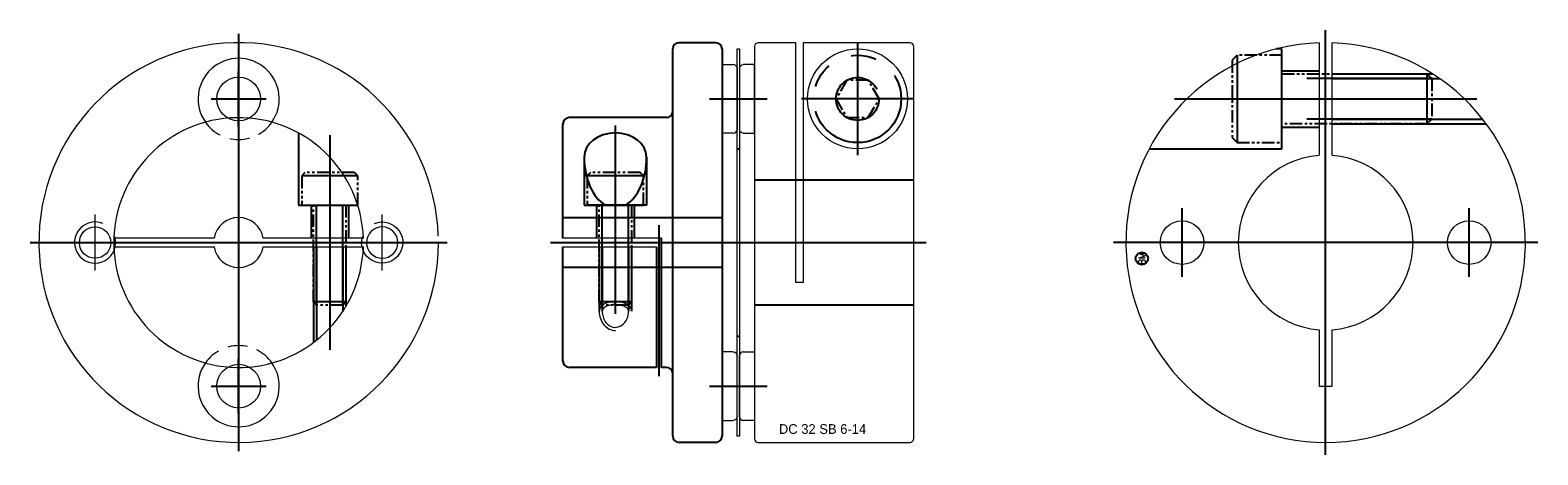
# Model space of a CAD drawing. Extents: x -46 to 75, y 72 to 106.
import ezdxf
from ezdxf.enums import TextEntityAlignment as Align

# ---------------------------------------------------------------- set-up
doc = ezdxf.new("R2010")
doc.units = 0
doc.header["$LTSCALE"] = 8
for name, pattern in [('CENTER', [50.8, 31.75, -6.35, 6.35, -6.35]), ('DASHED', [0.75, 0.5, -0.25]), ('HIDDEN', [9.525, 6.35, -3.175]), ('PHANTOM', [2.5, 1.25, -0.25, 0.25, -0.25, 0.25, -0.25])]:
    doc.linetypes.add(name, pattern=pattern)
doc.layers.get('0').update_dxf_attribs({"linetype": 'CONTINUOUS', "lineweight": 18})
for name, color, linetype in [('BOM', 6, 'CONTINUOUS'), ('CENTER', 1, 'CENTER'), ('CONTINUOUS', 7, 'CONTINUOUS'), ('DOTTED', 2, 'HIDDEN'), ('HIDDEN', 2, 'HIDDEN'), ('PHANTOM', 6, 'PHANTOM')]:
    doc.layers.add(name, color=color, linetype=linetype)
doc.layers.add('THIN', color=3, linetype='CONTINUOUS', lineweight=5)
doc.styles.add('ADESK1', font='romans')

# ---------------------------------------------------------------- blocks, each defined once
blk = doc.blocks.new('MCLBM2')
blk.add_circle((0, 0), 0.5)
at = {"style": 'ADESK1'}
blk.add_text('BM', height=0.5, dxfattribs=at).set_placement((0, 0), align=Align.MIDDLE)
at = {"style": 'ADESK1', "flags": 1}
for tag, p in [('NAME', (0, -1)), ('ENAME', (0, -2)), ('SPEC', (0, -3)), ('MATERIAL', (0, -4)), ('QTY', (0, -5)), ('WEIGHT', (0, -6)), ('PRICE', (0, -7)), ('REMARK', (0, -8)), ('USER1', (0, -9)), ('USER2', (0, -10)), ('USER3', (0, -11)), ('USER4', (0, -12)), ('USER5', (0, -13)), ('USER6', (0, -14))]:
    blk.add_attdef(tag, p, '', height=0.5, dxfattribs=at)
blk = doc.blocks.new('T')
at = {"color": 1, "linetype": 'CENTER', "ltscale": 4}
for p, q in [((0, -7.5), (0, 7.5)), ((-7.5, 0), (7.5, 0))]:
    blk.add_line(p, q, dxfattribs=at)
at = {"color": 8}
blk.add_circle((0, 0), 4.2, dxfattribs=at)
blk.add_arc((0, 0), 5.5, 67.9944, 16.7767, dxfattribs=at)

msp = doc.modelspace()

# ---------------------------------------------------------------- linework, layer by layer
for p, q in [((11.1, 104.18), (11.3, 104.18)), ((11.1, 73.18), (11.1, 104.18)), ((11.3, 104.18), (11.3, 73.18)), ((12.5, 104.38), (12.5, 72.98)), ((15.8, 104.68), (12.8, 104.68)), ((15.8, 85.48), (15.8, 104.68)), ((24.95, 104.68), (16.4, 104.68)), ((16.4, 104.68), (16.4, 85.48)), ((25.25, 72.98), (25.25, 104.38)), ((57.74, 104.68), (57.74, 95.67)), ((58.76, 95.67), (58.76, 104.68)), ((9.9, 102.93), (10.8, 102.93)), ((11.1, 102.63), (11.1, 97.73)), ((10.8, 97.43), (9.9, 97.43)), ((-18.84, 89.03), (-26.86, 89.03)), ((-26.86, 88.33), (-18.84, 88.33)), ((5.05, 89.03), (-2.85, 89.03)), ((-2.85, 88.33), (4.65, 88.33)), ((16.4, 85.48), (15.8, 85.48)), ((11.6, 79.93), (12.5, 79.93)), ((12.5, 79.93), (12.5, 74.43)), ((11.3, 74.73), (11.3, 79.63)), ((12.5, 74.43), (11.6, 74.43)), ((11.3, 73.18), (11.1, 73.18)), ((12.8, 72.68), (24.95, 72.68))]:
    msp.add_line(p, q)
at = {"extrusion": (1.22461e-16, -2.99932e-32, -1)}
for p, q in [((12.5, 102.93), (11.6, 102.93)), ((12.5, 97.43), (12.5, 102.93)), ((11.3, 102.63), (11.3, 97.73)), ((11.6, 97.43), (12.5, 97.43))]:
    msp.add_line(p, q, dxfattribs=at)
at = {"linetype": 'Continuous'}
msp.add_line((0.54, 91.68), (2.16, 91.68), dxfattribs=at)
at = {"extrusion": (-2.99932e-32, -1.22461e-16, -1)}
for p, q in [((10.8, 79.93), (9.9, 79.93)), ((11.1, 74.73), (11.1, 79.63)), ((9.9, 74.43), (10.8, 74.43))]:
    msp.add_line(p, q, dxfattribs=at)
for points in [[(-30.8, 89.03), (-38.83, 89.03)], [(-38.83, 88.33), (-30.8, 88.33)], [(57.74, 81.7), (57.74, 77.18), (58.76, 77.18), (58.76, 81.7)]]:
    msp.add_lwpolyline(points)
for centre, radius in [((20.75, 100.18), 4), ((46.75, 88.68), 1.75), ((69.75, 88.68), 1.75)]:
    msp.add_circle(centre, radius)
at = {"linetype": 'Continuous'}
for centre in [(-28.83, 100.18), (-28.83, 77.18)]:
    msp.add_circle(centre, 1.75, dxfattribs=at)
msp.add_arc((-28.83, 88.68), 16, 1.8266, 0, dxfattribs=at)
for centre, radius, start, end in [((12.8, 104.38), 0.3, 90, 180), ((24.95, 104.38), 0.3, 0, 90), ((58.25, 88.68), 16, 91.8266, 88.1734), ((-28.83, 100.18), 3.25, 325.0583, 214.9417), ((10.8, 102.63), 0.3, 0, 90), ((-28.83, 88.68), 10, 2.0058, 357.9942), ((10.8, 97.73), 0.3, 270, 0), ((58.25, 88.68), 7, 94.1781, 265.8219), ((58.25, 88.68), 7, 274.1781, 85.8219), ((-28.83, 88.68), 2, 10.0787, 169.9213), ((-28.83, 88.68), 2, 190.0787, 349.9213), ((11.6, 79.63), 0.3, 90, 180), ((-28.83, 77.18), 3.25, 145.0583, 34.9417), ((11.6, 74.73), 0.3, 180, 270), ((12.8, 72.98), 0.3, 180, 270), ((24.95, 72.98), 0.3, 270, 0)]:
    msp.add_arc(centre, radius, start, end)
at = {"extrusion": (1.22461e-16, -2.99932e-32, -1)}
for centre, start, end in [((-11.6, 102.63), 0, 90), ((-11.6, 97.73), 270, 0)]:
    msp.add_arc(centre, 0.3, start, end, dxfattribs=at)
at = {"color": 8, "linetype": 'DASHED', "ltscale": 0.4}
for centre, start, end in [((-28.83, 100.18), 214.9417, 325.0583), ((-28.83, 77.18), 34.9417, 145.0583)]:
    msp.add_arc(centre, 3.25, start, end, dxfattribs=at)
at = {"extrusion": (-2.99932e-32, -1.22461e-16, -1)}
for centre, start, end in [((-10.8, 79.63), 90, 180), ((-10.8, 74.73), 180, 270)]:
    msp.add_arc(centre, 0.3, start, end, dxfattribs=at)
at = {"ltscale": 0.1}
for points, knots in [([(2.41, 83.19), (2.41, 83.23), (2.4, 83.27), (2.34, 83.37), (2.29, 83.43), (2.15, 83.53), (2.06, 83.58), (1.72, 83.7), (1.42, 83.74), (0.93, 83.69), (0.74, 83.63), (0.47, 83.49), (0.39, 83.41), (0.31, 83.29), (0.29, 83.24), (0.29, 83.19)], [0, 0, 0, 0, 0.337243, 0.337243, 0.674485, 0.674485, 1.011728, 1.011728, 1.748801, 1.748801, 2.311108, 2.311108, 2.757662, 2.757662, 3.141593, 3.141593, 3.141593, 3.141593]), ([(0.29, 83.19), (0.29, 83.03), (0.32, 82.87), (0.44, 82.49), (0.57, 82.27), (0.9, 81.98), (1.1, 81.9), (1.49, 81.88), (1.69, 81.93), (2.04, 82.18), (2.19, 82.37), (2.37, 82.78), (2.41, 82.98), (2.41, 83.19)], [1.570796, 1.570796, 1.570796, 1.570796, 1.9251, 1.9251, 2.506138, 2.506138, 3.087177, 3.087177, 3.668215, 3.668215, 4.249254, 4.249254, 4.712389, 4.712389, 4.712389, 4.712389])]:
    msp.add_open_spline(points, degree=3, knots=knots, dxfattribs=at)
at = {"layer": 'CENTER', "linetype": 'Continuous'}
for p, q in [((-28.83, 105.38), (-28.83, 71.98)), ((-28.83, 97.98), (-28.83, 102.38)), ((-31.03, 100.18), (-26.63, 100.18)), ((1.35, 82.98), (1.35, 98.04)), ((4.85, 77.98), (4.85, 90.06)), ((-45.53, 88.68), (-12.13, 88.68)), ((-28.83, 74.98), (-28.83, 79.38)), ((-31.03, 77.18), (-26.63, 77.18))]:
    msp.add_line(p, q, dxfattribs=at)
at = {"layer": 'CENTER'}
for p, q in [((58.25, 71.68), (58.25, 105.68)), ((20.75, 104.68), (20.75, 95.68)), ((8.9, 100.18), (13.5, 100.18)), ((25.25, 100.18), (16.25, 100.18)), ((46.13, 100.18), (70.37, 100.18)), ((-21.53, 97.28), (-21.53, 80.09)), ((46.75, 85.93), (46.75, 91.43)), ((69.75, 85.93), (69.75, 91.43)), ((-3.85, 88.68), (26.25, 88.68)), ((75.25, 88.68), (41.25, 88.68)), ((49.5, 88.68), (44, 88.68)), ((72.5, 88.68), (67, 88.68))]:
    msp.add_line(p, q, dxfattribs=at)
at = {"layer": 'CENTER', "extrusion": (-2.99932e-32, -1.22461e-16, -1)}
msp.add_line((8.9, 77.18), (13.5, 77.18), dxfattribs=at)
at = {"layer": 'CONTINUOUS'}
for p, q in [((5.95, 73.18), (5.95, 104.18)), ((9.4, 104.68), (6.45, 104.68)), ((9.9, 104.18), (9.9, 73.18)), ((-2.85, 89.03), (-2.85, 98.18)), ((5.45, 98.68), (-2.35, 98.68)), ((-2.85, 79.18), (-2.85, 88.33)), ((4.65, 88.33), (4.65, 78.68)), ((5.05, 78.68), (5.05, 89.03)), ((4.65, 78.68), (-2.35, 78.68)), ((5.45, 78.68), (5.05, 78.68)), ((9.4, 72.68), (6.45, 72.68))]:
    msp.add_line(p, q, dxfattribs=at)
for centre, start, end in [((6.45, 104.18), 90, 180), ((9.4, 104.18), 0, 90), ((5.45, 99.18), 270, 0), ((-2.35, 98.18), 90, 180), ((-2.35, 79.18), 180, 270), ((5.45, 78.18), 0, 90), ((6.45, 73.18), 180, 270), ((9.4, 73.18), 270, 0)]:
    msp.add_arc(centre, 0.5, start, end, dxfattribs=at)
for major_axis, ratio, start_param, end_param in [((-2.5, 0), 0.775285, 3.141593, 6.283185), ((0, -4.05), 0.61676, 4.712389, 5.952992), ((0, -4.05), 0.61676, 6.613379, 7.853982)]:
    msp.add_ellipse((1.35, 95.52), major_axis=major_axis, ratio=ratio, start_param=start_param, end_param=end_param, dxfattribs=at)
at = {"layer": 'DOTTED'}
for p, q in [((-2.85, 90.68), (9.9, 90.68)), ((9.9, 86.68), (-2.85, 86.68))]:
    msp.add_line(p, q, dxfattribs=at)
at = {"layer": 'HIDDEN'}
for p, q in [((54.75, 102.43), (57.74, 102.43)), ((58.76, 102.18), (66.84, 102.18)), ((58.76, 101.81), (67.41, 101.81)), ((54.75, 97.93), (57.74, 97.93)), ((58.76, 98.56), (70.84, 98.56)), ((58.76, 98.18), (71.12, 98.18)), ((11.1, 96.18), (11.3, 96.18)), ((25.25, 93.68), (12.5, 93.68)), ((-23.03, 91.68), (-23.03, 89.03)), ((-20.03, 91.68), (-20.03, 89.03)), ((-0.15, 91.68), (-0.15, 89.03)), ((2.85, 91.68), (2.85, 89.03)), ((-22.83, 88.33), (-22.83, 80.68)), ((-22.59, 88.33), (-22.59, 80.87)), ((-20.48, 88.33), (-20.48, 83.19)), ((-20.23, 88.33), (-20.23, 83.58)), ((0.05, 88.33), (0.05, 83.19)), ((0.29, 88.33), (0.29, 83.19)), ((2.41, 88.33), (2.41, 83.19)), ((2.65, 88.33), (2.65, 83.19))]:
    msp.add_line(p, q, dxfattribs=at)
at = {"layer": 'HIDDEN', "extrusion": (-2.99932e-32, -1.22461e-16, -1)}
for p, q in [((25.25, 83.68), (12.5, 83.68)), ((11.1, 81.18), (11.3, 81.18))]:
    msp.add_line(p, q, dxfattribs=at)
at = {"layer": 'HIDDEN'}
for points in [[(44.12, 96.18), (54.75, 96.18), (54.75, 104.18), (54.28, 104.18)], [(-24.03, 97.46), (-24.03, 91.68), (-19.29, 91.68)], [(-1.15, 95.52), (-1.15, 91.68), (3.59, 91.68)], [(3.85, 95.52), (3.85, 91.68), (-0.89, 91.68)]]:
    msp.add_lwpolyline(points, dxfattribs=at)
at = {"layer": 'PHANTOM'}
for p, q in [((51.15, 103.68), (51.15, 96.68)), ((66.75, 101.81), (54.75, 101.81)), ((66.37, 102.18), (66.37, 98.18)), ((66.75, 98.56), (54.75, 98.56)), ((-19.28, 94.02), (-23.78, 94.02)), ((3.6, 94.02), (-0.9, 94.02)), ((-22.59, 83.68), (-22.59, 91.68)), ((-20.48, 83.68), (-20.48, 91.68)), ((0.29, 83.68), (0.29, 91.68)), ((2.41, 83.68), (2.41, 91.68)), ((-20.23, 83.93), (-22.83, 83.93)), ((2.65, 83.93), (0.05, 83.93))]:
    msp.add_line(p, q, dxfattribs=at)
at = {"layer": 'PHANTOM', "ltscale": 0.1}
for points in [[(54.75, 103.68), (51.15, 103.68), (50.75, 103.28), (50.75, 97.08), (51.15, 96.68), (54.75, 96.68)], [(22.47, 100.18), (21.61, 101.67), (19.89, 101.67), (19.03, 100.18), (19.89, 98.69), (21.61, 98.69)], [(-19.28, 91.68), (-19.28, 94.02), (-19.54, 94.28), (-23.52, 94.28), (-23.78, 94.02), (-23.78, 91.68)], [(3.6, 91.68), (3.6, 94.02), (3.34, 94.28), (-0.64, 94.28), (-0.9, 94.02), (-0.9, 91.68)]]:
    msp.add_lwpolyline(points, close=True, dxfattribs=at)
for points in [[(54.75, 102.18), (66.37, 102.18), (66.75, 101.81), (66.75, 98.56), (66.37, 98.18), (54.75, 98.18)], [(-20.23, 91.68), (-20.23, 83.93), (-20.48, 83.68), (-22.59, 83.68), (-22.83, 83.93), (-22.83, 91.68)], [(2.65, 91.68), (2.65, 83.93), (2.41, 83.68), (0.29, 83.68), (0.05, 83.93), (0.05, 91.68)]]:
    msp.add_lwpolyline(points, dxfattribs=at)
at = {"layer": 'PHANTOM'}
for radius in [3.5, 1.72]:
    msp.add_circle((20.75, 100.18), radius, dxfattribs=at)
at = {"layer": 'THIN', "ltscale": 0.1}
for major_axis, ratio, start_param in [((1.3, 0), 0.595204, 0), ((0, 1.55), 0.840049, 1.570796)]:
    msp.add_ellipse((1.35, 83.19), major_axis=major_axis, ratio=ratio, start_param=start_param, end_param=3.141593, dxfattribs=at)

# ---------------------------------------------------------------- block references
at = {"linetype": 'Continuous', "yscale": 0.3000000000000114, "zscale": 0.3}
for p, xscale in [((-40.33, 88.68), 0.2999999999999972), ((-17.33, 88.68), -0.2999999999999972)]:
    msp.add_blockref('T', p, dxfattribs=dict(at, xscale=xscale))
at = {"layer": 'BOM', "rotation": 90}
msp.add_blockref('MCLBM2', (43.53, 87.4), dxfattribs=at)

# ---------------------------------------------------------------- texts
at = {"ltscale": 0.6, "insert": (14.45, 74.14), "char_height": 0.7776, "attachment_point": 1}
msp.add_mtext('DC 32 SB 6-14', dxfattribs=at)

doc.saveas('drawing.dxf')
